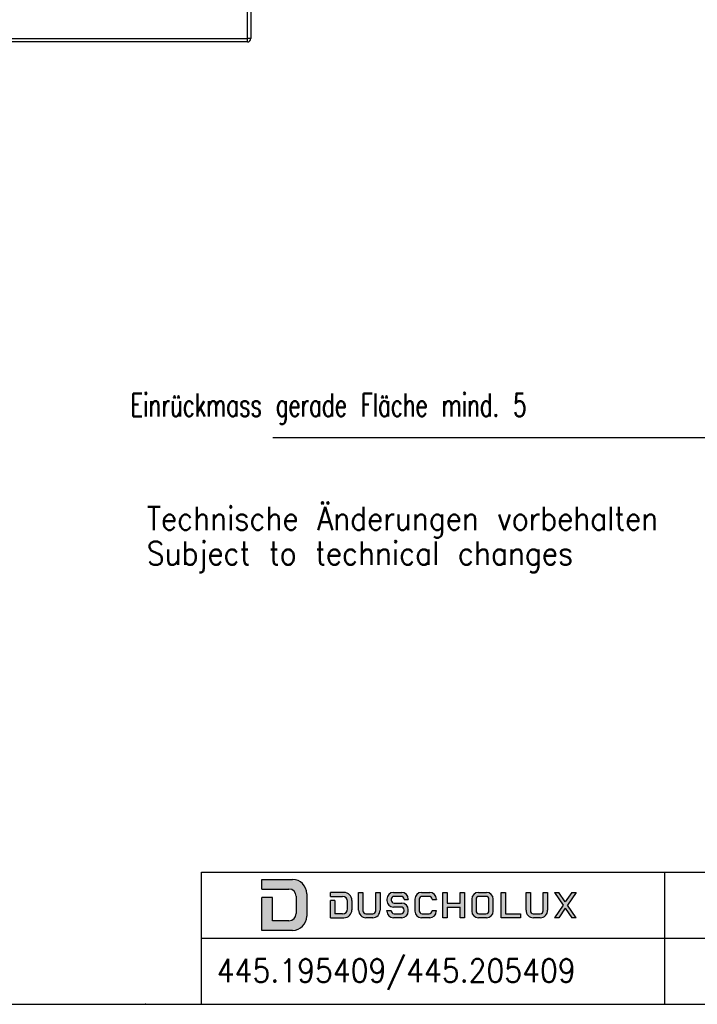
# Model space of a CAD drawing. Header units: millimetres. Extents: x -96 to 309, y -73 to 213.
# Tile 2 of 3: x 106 to 209, y -73 to 76. Entities that reach past the tile are written whole.
import ezdxf

# ---------------------------------------------------------------- set-up
doc = ezdxf.new("R2010")
doc.units = ezdxf.units.MM
doc.layers.add('1', color=7, linetype='Continuous')
doc.styles.add('CONVERTER_11', font='txt.shx', dxfattribs={"width": 0.9})
doc.styles.add('CONVERTER_15', font='txt.shx', dxfattribs={"width": 0.675})
doc.dimstyles.new('ME10_DIM_15', dxfattribs={"dimtxt": 3.5, "dimasz": 3.5, "dimexe": 1, "dimexo": 0, "dimgap": 1, "dimtad": 1, "dimdsep": 46, "dimtxsty": 'CONVERTER_15', "dimsah": 1, "dimcen": 0.09, "dimclrd": 3, "dimclre": 3, "dimclrt": 3, "dimadec": 0, "dimazin": 0, "dimtfac": 1, "dimtdec": 4, "dimtix": 1, "dimtmove": 0, "dimatfit": 3, "dimfxl": 0, "dimtolj": 1, "dimtzin": 0, "dimarcsym": 0})

# ---------------------------------------------------------------- blocks, each defined once
blk = doc.blocks.new('_sfeld_rahmen_DIN_A3_Q_E', base_point=(128.081043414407, -69.27205431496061))
at = {"layer": '1', "color": 7}
blk.add_point((125.081043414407, -72.9815902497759), dxfattribs=at)
blk = doc.blocks.new('_din_a3_q_e', base_point=(106.081043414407, 70.01840975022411))
at = {"layer": '1', "color": 7, "linetype": 'Continuous'}
blk.add_line((21.831043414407, -72.98159024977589), (308.581043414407, -72.9815902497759), dxfattribs=at)
blk = doc.blocks.new('_logo_duscholux', base_point=(206.4188812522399, -17.95562562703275))
at = {"layer": '1', "linetype": 'Continuous'}
h = blk.add_hatch(color=2, dxfattribs=at)
edge = h.paths.add_edge_path()
edge.add_line((149.4688812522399, -56.25777668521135), (149.4688812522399, -59.65347456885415))
edge.add_arc((147.3188812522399, -59.65347456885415), 2.150000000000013, 270, 360, ccw=False)
edge.add_line((147.3188812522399, -61.80347456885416), (142.6688812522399, -61.80347456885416))
edge.add_line((142.6688812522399, -61.80347456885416), (142.6688812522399, -56.85643157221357))
edge.add_line((142.6688812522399, -56.85643157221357), (144.2688812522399, -56.85643157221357))
edge.add_line((144.2688812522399, -56.85643157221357), (144.2688812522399, -60.35618255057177))
edge.add_line((144.2688812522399, -60.35618255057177), (146.7688812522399, -60.35618255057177))
edge.add_arc((146.7688812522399, -59.25618255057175), 1.100000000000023, 270, 360)
edge.add_line((147.8688812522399, -59.25618255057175), (147.8688812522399, -56.65777668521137))
edge.add_arc((146.7688812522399, -56.65777668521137), 1.099999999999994, 0, 90)
edge.add_line((146.7688812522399, -55.55777668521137), (142.6688812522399, -55.55777668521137))
edge.add_line((142.6688812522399, -55.55777668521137), (142.6688812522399, -54.10777668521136))
edge.add_line((142.6688812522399, -54.10777668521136), (147.3188812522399, -54.10777668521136))
edge.add_arc((147.3188812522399, -56.25777668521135), 2.150000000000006, 0, 90, ccw=False)
h = blk.add_hatch(color=2, dxfattribs=at)
edge = h.paths.add_edge_path()
edge.add_line((153.0632814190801, -56.06551131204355), (153.0632814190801, -56.66135861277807))
edge.add_line((153.0632814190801, -56.66135861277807), (154.8912191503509, -56.66135861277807))
edge.add_arc((154.8912191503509, -57.41135861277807), 0.75, 0, 90, ccw=False)
edge.add_line((155.6412191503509, -57.41135861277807), (155.6412191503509, -58.55182188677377))
edge.add_arc((154.8912191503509, -58.55182188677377), 0.75, 270, 360, ccw=False)
edge.add_line((154.8912191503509, -59.30182188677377), (153.7163279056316, -59.30182188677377))
edge.add_line((153.7163279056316, -59.30182188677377), (153.7163279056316, -57.26347642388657))
edge.add_line((153.7163279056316, -57.26347642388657), (153.0632814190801, -57.26347642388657))
edge.add_line((153.0632814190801, -57.26347642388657), (153.0632814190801, -59.89766918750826))
edge.add_line((153.0632814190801, -59.89766918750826), (155.0881765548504, -59.89766918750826))
edge.add_arc((155.0881765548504, -58.69766918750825), 1.20000000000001, 270, 360)
edge.add_line((156.2881765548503, -58.69766918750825), (156.2881765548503, -57.26551131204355))
edge.add_arc((155.0881765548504, -57.26551131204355), 1.199999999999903, 0, 90)
edge.add_line((155.0881765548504, -56.06551131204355), (153.0632814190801, -56.06551131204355))
h = blk.add_hatch(color=2, dxfattribs=at)
edge = h.paths.add_edge_path()
edge.add_line((160.555962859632, -56.06551131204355), (160.555962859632, -58.74766918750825))
edge.add_arc((159.4309628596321, -58.77266918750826), 1.12527774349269, -88.72696997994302, 1.2730300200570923, ccw=False)
edge.add_line((159.4559628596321, -59.89766918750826), (158.4102080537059, -59.89766918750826))
edge.add_arc((158.4352080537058, -58.77266918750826), 1.12527774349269, 178.726969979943, 268.72696997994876, ccw=False)
edge.add_line((157.3102080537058, -58.74766918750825), (157.3102080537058, -56.06551131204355))
edge.add_line((157.3102080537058, -56.06551131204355), (157.956728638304, -56.06551131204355))
edge.add_line((157.956728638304, -56.06551131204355), (157.9567286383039, -58.85182188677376))
edge.add_arc((158.406728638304, -58.85182188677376), 0.4500000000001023, 180, 270)
edge.add_line((158.406728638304, -59.30182188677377), (159.4540060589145, -59.30182188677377))
edge.add_arc((159.4540060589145, -58.85182188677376), 0.4500000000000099, 270, 360)
edge.add_line((159.9040060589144, -58.85182188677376), (159.9040060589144, -56.06551131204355))
edge.add_line((159.9040060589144, -56.06551131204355), (160.555962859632, -56.06551131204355))
h = blk.add_hatch(color=2, dxfattribs=at)
edge = h.paths.add_edge_path()
edge.add_line((164.8234085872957, -57.06551131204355), (164.8234085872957, -57.12324508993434))
edge.add_line((164.8234085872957, -57.12324508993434), (164.1768880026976, -57.12324508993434))
edge.add_line((164.1768880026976, -57.12324508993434), (164.1768880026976, -57.11135861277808))
edge.add_arc((163.7268880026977, -57.11135861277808), 0.4499999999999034, 0, 90)
edge.add_line((163.7268880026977, -56.66135861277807), (162.6796105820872, -56.66135861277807))
edge.add_arc((162.6796105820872, -57.11135861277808), 0.4500000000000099, 90, 180)
edge.add_line((162.2296105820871, -57.11135861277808), (162.2296105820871, -57.23649127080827))
edge.add_arc((162.6796105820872, -57.23649127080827), 0.4500000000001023, 180, 270)
edge.add_line((162.6796105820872, -57.68649127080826), (163.8234085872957, -57.68649127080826))
edge.add_arc((163.8234085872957, -58.68649127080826), 1, 0, 90, ccw=False)
edge.add_line((164.8234085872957, -58.68649127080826), (164.8234085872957, -58.89766918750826))
edge.add_arc((163.8234085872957, -58.89766918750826), 1, 270, 360, ccw=False)
edge.add_line((163.8234085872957, -59.89766918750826), (162.5776537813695, -59.89766918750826))
edge.add_arc((162.5776537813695, -58.89766918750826), 1, 180, 270, ccw=False)
edge.add_line((161.5776537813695, -58.89766918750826), (161.5776537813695, -58.80124253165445))
edge.add_line((161.5776537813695, -58.80124253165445), (162.2241743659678, -58.80124253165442))
edge.add_line((162.2241743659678, -58.80124253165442), (162.2241743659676, -58.85182188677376))
edge.add_arc((162.6741743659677, -58.85182188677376), 0.4500000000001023, 180, 270)
edge.add_line((162.6741743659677, -59.30182188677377), (163.7214517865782, -59.30182188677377))
edge.add_arc((163.7214517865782, -58.85182188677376), 0.4500000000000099, 270, 360)
edge.add_line((164.1714517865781, -58.85182188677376), (164.1714517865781, -58.73202677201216))
edge.add_arc((163.7214517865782, -58.73202677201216), 0.4499999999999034, 0, 90)
edge.add_line((163.7214517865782, -58.28202677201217), (162.5776537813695, -58.28202677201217))
edge.add_arc((162.5776537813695, -57.28202677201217), 1, 180, 270, ccw=False)
edge.add_line((161.5776537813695, -57.28202677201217), (161.5776537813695, -57.06551131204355))
edge.add_arc((162.5776537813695, -57.06551131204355), 1, 90, 180, ccw=False)
edge.add_line((162.5776537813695, -56.06551131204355), (163.8234085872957, -56.06551131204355))
edge.add_arc((163.8234085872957, -57.06551131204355), 1, 0, 90, ccw=False)
h = blk.add_hatch(color=2, dxfattribs=at)
edge = h.paths.add_edge_path()
edge.add_line((169.0598668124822, -57.06551131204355), (169.0598668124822, -57.12324508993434))
edge.add_line((169.0598668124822, -57.12324508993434), (168.4133462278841, -57.12324508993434))
edge.add_line((168.4133462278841, -57.12324508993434), (168.4133462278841, -57.11135861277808))
edge.add_arc((167.9633462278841, -57.11135861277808), 0.4499999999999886, 0, 90)
edge.add_line((167.9633462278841, -56.66135861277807), (166.9160688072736, -56.66135861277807))
edge.add_arc((166.9160688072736, -57.11135861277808), 0.4500000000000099, 90, 180)
edge.add_line((166.4660688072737, -57.11135861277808), (166.4606325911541, -58.85182188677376))
edge.add_arc((166.9106325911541, -58.85182188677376), 0.4499999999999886, 180, 270)
edge.add_line((166.9106325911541, -59.30182188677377), (167.9579100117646, -59.30182188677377))
edge.add_arc((167.9579100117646, -58.85182188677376), 0.4500000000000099, 270, 360)
edge.add_line((168.4079100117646, -58.85182188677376), (168.4079100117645, -58.80124253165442))
edge.add_line((168.4079100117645, -58.80124253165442), (169.0544305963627, -58.80124253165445))
edge.add_line((169.0544305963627, -58.80124253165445), (169.0544305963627, -58.89766918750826))
edge.add_arc((168.0544305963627, -58.89766918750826), 1, 270, 360, ccw=False)
edge.add_line((168.0544305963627, -59.89766918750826), (166.8086757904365, -59.89766918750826))
edge.add_arc((166.8086757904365, -58.89766918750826), 1, 180, 270, ccw=False)
edge.add_line((165.8086757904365, -58.89766918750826), (165.814112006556, -57.06551131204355))
edge.add_arc((166.814112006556, -57.06551131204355), 1, 90, 180, ccw=False)
edge.add_line((166.814112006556, -56.06551131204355), (168.0598668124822, -56.06551131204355))
edge.add_arc((168.0598668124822, -57.06551131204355), 1, 0, 90, ccw=False)
for points in [[(173.2967784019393, -56.06551131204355), (173.2967784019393, -59.89766918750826), (172.6448216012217, -59.89766918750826), (172.6448216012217, -58.28202677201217), (170.6975441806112, -58.28202677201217), (170.6975441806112, -59.89766918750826), (170.0510235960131, -59.89766918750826), (170.0510235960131, -56.06551131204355), (170.6975441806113, -56.06551131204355), (170.6975441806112, -57.68649127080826), (172.6448216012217, -57.68649127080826), (172.6448216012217, -56.06551131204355)], [(179.5276897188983, -56.06551131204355), (179.5276897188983, -59.30182188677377), (181.8026102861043, -59.30182188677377), (181.8026102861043, -59.89766918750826), (178.8811691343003, -59.89766918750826), (178.8811691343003, -56.06551131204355)], [(189.5169244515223, -56.06551131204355), (190.1688812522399, -56.06551131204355), (188.8692641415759, -57.98159024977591), (190.1688812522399, -59.89766918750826), (189.5169244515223, -59.89766918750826), (188.5443049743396, -58.46069091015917), (187.5696470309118, -59.89766918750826), (186.9231264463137, -59.89766918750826), (188.220025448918, -57.98159024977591), (186.9231264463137, -56.06551131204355), (187.5696470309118, -56.06551131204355), (188.5443049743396, -57.50248958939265)]]:
    blk.add_hatch(color=2, dxfattribs=at).paths.add_polyline_path(points)
h = blk.add_hatch(color=2, dxfattribs=at)
edge = h.paths.add_edge_path()
edge.add_line((176.6552563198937, -56.06551131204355), (175.4095015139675, -56.06551131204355))
edge.add_arc((175.4095015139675, -57.06551131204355), 1, 90, 180)
edge.add_line((174.4095015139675, -57.06551131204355), (174.4095015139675, -58.89766918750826))
edge.add_arc((175.4095015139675, -58.89766918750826), 1, 180, 270)
edge.add_line((175.4095015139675, -59.89766918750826), (176.6552563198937, -59.89766918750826))
edge.add_arc((176.6552563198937, -58.89766918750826), 1, 270, 360)
edge.add_line((177.6552563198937, -58.89766918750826), (177.6552563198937, -57.06551131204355))
edge.add_arc((176.6552563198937, -57.06551131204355), 1, 0, 90)
edge = h.paths.add_edge_path(flags=16)
edge.add_line((175.5060220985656, -59.30182188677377), (176.5532995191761, -59.30182188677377))
edge.add_arc((176.5532995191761, -58.85182188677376), 0.4500000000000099, 270, 360)
edge.add_line((177.0032995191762, -58.85182188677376), (177.0087357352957, -57.11135861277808))
edge.add_arc((176.5587357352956, -57.11135861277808), 0.4500000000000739, 0, 90)
edge.add_line((176.5587357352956, -56.66135861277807), (175.5114583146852, -56.66135861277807))
edge.add_arc((175.5114583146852, -57.11135861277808), 0.4500000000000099, 90, 180)
edge.add_line((175.0614583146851, -57.11135861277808), (175.0560220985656, -58.85182188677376))
edge.add_arc((175.5060220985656, -58.85182188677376), 0.4500000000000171, 180, 270)
h = blk.add_hatch(color=2, dxfattribs=at)
edge = h.paths.add_edge_path()
edge.add_line((185.8652863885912, -56.06551131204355), (185.8652863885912, -58.74766918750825))
edge.add_arc((184.7402863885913, -58.77266918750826), 1.125277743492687, -88.72696997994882, 1.2730300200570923, ccw=False)
edge.add_line((184.7652863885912, -59.89766918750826), (183.719531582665, -59.89766918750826))
edge.add_arc((183.7445315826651, -58.77266918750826), 1.12527774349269, 178.726969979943, 268.72696997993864, ccw=False)
edge.add_line((182.6195315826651, -58.74766918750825), (182.6195315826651, -56.06551131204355))
edge.add_line((182.6195315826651, -56.06551131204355), (183.2660521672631, -56.06551131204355))
edge.add_line((183.2660521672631, -56.06551131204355), (183.2660521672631, -58.85182188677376))
edge.add_arc((183.7160521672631, -58.85182188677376), 0.4499999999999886, 180, 270)
edge.add_line((183.7160521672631, -59.30182188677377), (184.7633295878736, -59.30182188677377))
edge.add_arc((184.7633295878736, -58.85182188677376), 0.4500000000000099, 270, 360)
edge.add_line((185.2133295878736, -58.85182188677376), (185.2133295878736, -56.06551131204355))
edge.add_line((185.2133295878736, -56.06551131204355), (185.8652863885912, -56.06551131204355))
at = {"layer": '1', "color": 2, "linetype": 'Continuous'}
for p, q in [((142.6688812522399, -54.10777668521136), (147.3188812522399, -54.10777668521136)), ((142.6688812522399, -55.55777668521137), (142.6688812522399, -54.10777668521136)), ((142.6688812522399, -55.55777668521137), (146.7688812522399, -55.55777668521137)), ((149.4688812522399, -56.25777668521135), (149.4688812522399, -59.65347456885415)), ((155.0881765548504, -56.06551131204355), (153.0632814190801, -56.06551131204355)), ((153.0632814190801, -56.66135861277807), (153.0632814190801, -56.06551131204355)), ((157.3102080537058, -58.74766918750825), (157.3102080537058, -56.06551131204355)), ((157.3102080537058, -56.06551131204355), (157.956728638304, -56.06551131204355)), ((157.956728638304, -56.06551131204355), (157.9567286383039, -58.85182188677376)), ((159.9040060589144, -56.06551131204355), (160.555962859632, -56.06551131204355)), ((159.9040060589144, -58.85182188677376), (159.9040060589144, -56.06551131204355)), ((160.555962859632, -56.06551131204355), (160.555962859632, -58.74766918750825)), ((162.5776537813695, -56.06551131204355), (163.8234085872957, -56.06551131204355)), ((166.814112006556, -56.06551131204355), (168.0598668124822, -56.06551131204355)), ((170.0510235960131, -56.06551131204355), (170.6975441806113, -56.06551131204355)), ((170.0510235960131, -59.89766918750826), (170.0510235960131, -56.06551131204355)), ((170.6975441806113, -56.06551131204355), (170.6975441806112, -57.68649127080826)), ((172.6448216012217, -57.68649127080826), (172.6448216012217, -56.06551131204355)), ((172.6448216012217, -56.06551131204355), (173.2967784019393, -56.06551131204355)), ((173.2967784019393, -56.06551131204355), (173.2967784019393, -59.89766918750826)), ((175.4095015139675, -56.06551131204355), (176.6552563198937, -56.06551131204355)), ((178.8811691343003, -59.89766918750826), (178.8811691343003, -56.06551131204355)), ((178.8811691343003, -56.06551131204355), (179.5276897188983, -56.06551131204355)), ((179.5276897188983, -56.06551131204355), (179.5276897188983, -59.30182188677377)), ((182.6195315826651, -56.06551131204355), (183.2660521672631, -56.06551131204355)), ((182.6195315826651, -58.74766918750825), (182.6195315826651, -56.06551131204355)), ((183.2660521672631, -56.06551131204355), (183.2660521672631, -58.85182188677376)), ((185.2133295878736, -58.85182188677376), (185.2133295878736, -56.06551131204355)), ((185.2133295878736, -56.06551131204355), (185.8652863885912, -56.06551131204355)), ((185.8652863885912, -56.06551131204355), (185.8652863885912, -58.74766918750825)), ((186.9231264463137, -56.06551131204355), (188.220025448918, -57.98159024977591)), ((186.9231264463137, -56.06551131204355), (187.5696470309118, -56.06551131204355)), ((188.5443049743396, -57.50248958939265), (187.5696470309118, -56.06551131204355)), ((189.5169244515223, -56.06551131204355), (188.5443049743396, -57.50248958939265)), ((190.1688812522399, -56.06551131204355), (188.8692641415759, -57.98159024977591)), ((189.5169244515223, -56.06551131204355), (190.1688812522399, -56.06551131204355)), ((142.6688812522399, -61.80347456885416), (142.6688812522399, -56.85643157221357)), ((144.2688812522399, -56.85643157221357), (142.6688812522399, -56.85643157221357)), ((144.2688812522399, -60.35618255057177), (144.2688812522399, -56.85643157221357)), ((147.8688812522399, -56.65777668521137), (147.8688812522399, -59.25618255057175)), ((153.0632814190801, -56.66135861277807), (154.8912191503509, -56.66135861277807)), ((153.7163279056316, -57.26347642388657), (153.0632814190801, -57.26347642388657)), ((153.0632814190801, -59.89766918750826), (153.0632814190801, -57.26347642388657)), ((153.7163279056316, -57.26347642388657), (153.7163279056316, -59.30182188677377)), ((155.6412191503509, -58.55182188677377), (155.6412191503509, -57.41135861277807)), ((156.2881765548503, -57.26551131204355), (156.2881765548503, -58.69766918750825)), ((161.5776537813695, -57.06551131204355), (161.5776537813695, -57.28202677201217)), ((162.2296105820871, -57.11135861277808), (162.2296105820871, -57.23649127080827)), ((163.7268880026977, -56.66135861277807), (162.6796105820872, -56.66135861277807)), ((162.6796105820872, -57.68649127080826), (163.8234085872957, -57.68649127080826)), ((164.1768880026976, -57.11135861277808), (164.1768880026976, -57.12324508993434)), ((164.1768880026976, -57.12324508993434), (164.8234085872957, -57.12324508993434)), ((164.8234085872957, -57.06551131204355), (164.8234085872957, -57.12324508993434)), ((165.814112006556, -57.06551131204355), (165.8086757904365, -58.89766918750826)), ((166.4660688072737, -57.11135861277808), (166.4606325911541, -58.85182188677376)), ((167.9633462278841, -56.66135861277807), (166.9160688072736, -56.66135861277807)), ((168.4133462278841, -57.11135861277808), (168.4133462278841, -57.12324508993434)), ((168.4133462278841, -57.12324508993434), (169.0598668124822, -57.12324508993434)), ((169.0598668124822, -57.06551131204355), (169.0598668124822, -57.12324508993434)), ((170.6975441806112, -57.68649127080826), (172.6448216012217, -57.68649127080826)), ((174.4095015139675, -57.06551131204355), (174.4095015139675, -58.89766918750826)), ((175.0614583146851, -57.11135861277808), (175.0560220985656, -58.85182188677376)), ((176.5587357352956, -56.66135861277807), (175.5114583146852, -56.66135861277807)), ((177.0032995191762, -58.85182188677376), (177.0087357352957, -57.11135861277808)), ((177.6552563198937, -58.89766918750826), (177.6552563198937, -57.06551131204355)), ((188.220025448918, -57.98159024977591), (186.9231264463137, -59.89766918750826)), ((190.1688812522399, -59.89766918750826), (188.8692641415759, -57.98159024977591)), ((154.8912191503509, -59.30182188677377), (153.7163279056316, -59.30182188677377)), ((158.406728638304, -59.30182188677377), (159.4540060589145, -59.30182188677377)), ((161.5776537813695, -58.80124253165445), (162.2241743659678, -58.80124253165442)), ((161.5776537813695, -58.89766918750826), (161.5776537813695, -58.80124253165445)), ((162.2241743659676, -58.85182188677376), (162.2241743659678, -58.80124253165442)), ((163.7214517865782, -58.28202677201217), (162.5776537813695, -58.28202677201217)), ((162.6741743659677, -59.30182188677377), (163.7214517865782, -59.30182188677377)), ((164.1714517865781, -58.85182188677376), (164.1714517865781, -58.73202677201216)), ((164.8234085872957, -58.89766918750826), (164.8234085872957, -58.68649127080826)), ((166.9106325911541, -59.30182188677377), (167.9579100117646, -59.30182188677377)), ((168.4079100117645, -58.80124253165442), (168.4079100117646, -58.85182188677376)), ((168.4079100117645, -58.80124253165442), (169.0544305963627, -58.80124253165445)), ((169.0544305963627, -58.80124253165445), (169.0544305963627, -58.89766918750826)), ((170.6975441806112, -58.28202677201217), (170.6975441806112, -59.89766918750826)), ((170.6975441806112, -58.28202677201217), (172.6448216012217, -58.28202677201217)), ((172.6448216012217, -59.89766918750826), (172.6448216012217, -58.28202677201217)), ((175.5060220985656, -59.30182188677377), (176.5532995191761, -59.30182188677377)), ((179.5276897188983, -59.30182188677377), (181.8026102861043, -59.30182188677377)), ((181.8026102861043, -59.30182188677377), (181.8026102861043, -59.89766918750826)), ((183.7160521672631, -59.30182188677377), (184.7633295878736, -59.30182188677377)), ((188.5443049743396, -58.46069091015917), (187.5696470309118, -59.89766918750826)), ((188.5443049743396, -58.46069091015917), (189.5169244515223, -59.89766918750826)), ((146.7688812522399, -60.35618255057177), (144.2688812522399, -60.35618255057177)), ((153.0632814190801, -59.89766918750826), (155.0881765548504, -59.89766918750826)), ((159.4559628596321, -59.89766918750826), (158.4102080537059, -59.89766918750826)), ((163.8234085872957, -59.89766918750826), (162.5776537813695, -59.89766918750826)), ((168.0544305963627, -59.89766918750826), (166.8086757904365, -59.89766918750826)), ((170.6975441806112, -59.89766918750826), (170.0510235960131, -59.89766918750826)), ((173.2967784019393, -59.89766918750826), (172.6448216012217, -59.89766918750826)), ((176.6552563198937, -59.89766918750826), (175.4095015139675, -59.89766918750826)), ((181.8026102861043, -59.89766918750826), (178.8811691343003, -59.89766918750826)), ((184.7652863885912, -59.89766918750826), (183.719531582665, -59.89766918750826)), ((187.5696470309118, -59.89766918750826), (186.9231264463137, -59.89766918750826)), ((190.1688812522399, -59.89766918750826), (189.5169244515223, -59.89766918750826)), ((147.3188812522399, -61.80347456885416), (142.6688812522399, -61.80347456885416))]:
    blk.add_line(p, q, dxfattribs=at)
for centre, radius, start, end in [((147.3188812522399, -56.25777668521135), 2.150000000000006, 0, 90), ((146.7688812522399, -56.65777668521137), 1.099999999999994, 0, 90), ((155.0881765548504, -57.26551131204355), 1.199999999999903, 0, 90), ((162.5776537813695, -57.06551131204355), 1, 90, 180), ((163.8234085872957, -57.06551131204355), 1, 0, 90), ((166.814112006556, -57.06551131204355), 1, 90, 180), ((168.0598668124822, -57.06551131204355), 1, 0, 90), ((175.4095015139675, -57.06551131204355), 1, 90, 180), ((176.6552563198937, -57.06551131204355), 1, 0, 90), ((154.8912191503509, -57.41135861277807), 0.75, 0, 90), ((162.5776537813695, -57.28202677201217), 1, 180, 270), ((162.6796105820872, -57.11135861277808), 0.4500000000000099, 90, 180), ((162.6796105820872, -57.23649127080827), 0.4500000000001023, 180, 270), ((163.7268880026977, -57.11135861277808), 0.4499999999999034, 0, 90), ((163.8234085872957, -58.68649127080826), 1, 0, 90), ((166.9160688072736, -57.11135861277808), 0.4500000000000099, 90, 180), ((167.9633462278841, -57.11135861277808), 0.4499999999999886, 0, 90), ((175.5114583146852, -57.11135861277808), 0.4500000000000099, 90, 180), ((176.5587357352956, -57.11135861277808), 0.4500000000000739, 0, 90), ((146.7688812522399, -59.25618255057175), 1.100000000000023, 270, 0), ((154.8912191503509, -58.55182188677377), 0.75, 270, 0), ((155.0881765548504, -58.69766918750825), 1.20000000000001, 270, 0), ((158.4352080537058, -58.77266918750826), 1.12527774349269, 178.726969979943, 268.7269699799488), ((158.406728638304, -58.85182188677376), 0.4500000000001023, 180, 270), ((159.4540060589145, -58.85182188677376), 0.4500000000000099, 270, 0), ((159.4309628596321, -58.77266918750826), 1.12527774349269, 271.273030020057, 1.273030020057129), ((162.5776537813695, -58.89766918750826), 1, 180, 270), ((162.6741743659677, -58.85182188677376), 0.4500000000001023, 180, 270), ((163.7214517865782, -58.73202677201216), 0.4499999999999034, 0, 90), ((163.7214517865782, -58.85182188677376), 0.4500000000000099, 270, 0), ((163.8234085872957, -58.89766918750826), 1, 270, 0), ((166.8086757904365, -58.89766918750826), 1, 180, 270), ((166.9106325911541, -58.85182188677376), 0.4499999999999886, 180, 270), ((167.9579100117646, -58.85182188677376), 0.4500000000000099, 270, 0), ((168.0544305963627, -58.89766918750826), 1, 270, 0), ((175.4095015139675, -58.89766918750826), 1, 180, 270), ((175.5060220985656, -58.85182188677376), 0.4500000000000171, 180, 270), ((176.5532995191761, -58.85182188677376), 0.4500000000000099, 270, 0), ((176.6552563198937, -58.89766918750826), 1, 270, 0), ((183.7445315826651, -58.77266918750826), 1.12527774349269, 178.726969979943, 268.7269699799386), ((183.7160521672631, -58.85182188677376), 0.4499999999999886, 180, 270), ((184.7633295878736, -58.85182188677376), 0.4500000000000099, 270, 0), ((184.7402863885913, -58.77266918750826), 1.125277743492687, 271.2730300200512, 1.273030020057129), ((147.3188812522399, -59.65347456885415), 2.150000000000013, 270, 0)]:
    blk.add_arc(centre, radius, start, end, dxfattribs=at)
blk = doc.blocks.new('_sfeld', base_point=(216.831043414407, -42.98159024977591))
at = {"layer": '1', "color": 7, "linetype": 'Continuous'}
for p, q in [((133.5776537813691, -72.9815902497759), (133.5776537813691, -52.98159024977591)), ((133.581043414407, -52.98159024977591), (308.581043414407, -52.98159024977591)), ((203.5776537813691, -72.9815902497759), (203.5776537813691, -52.98159024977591)), ((133.581043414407, -62.98159024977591), (308.581043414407, -62.98159024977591))]:
    blk.add_line(p, q, dxfattribs=at)
at = {"layer": '1'}
blk.add_blockref('_logo_duscholux', (206.4188812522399, -17.95562562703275), dxfattribs=at)
blk = doc.blocks.new('1__1', base_point=(100189.9101564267, 101898.3379749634))
blk.add_blockref('_sfeld_rahmen_DIN_A3_Q_E', (128.081043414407, -69.27205431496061))
at = {"layer": '1'}
for name, p in [('_din_a3_q_e', (106.081043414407, 70.01840975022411)), ('_sfeld', (216.831043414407, -42.98159024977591))]:
    blk.add_blockref(name, p, dxfattribs=at)
at = {"layer": '1', "color": 2, "style": 'CONVERTER_11', "width": 0.9}
blk.add_text('445.195409/445.205409', height=3.5, dxfattribs=at).set_placement((135.8620697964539, -69.6277330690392))
blk = doc.blocks.new('SD_drawing', base_point=(308.581043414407, -72.9815902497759))
at = {"layer": '1'}
blk.add_blockref('1__1', (100189.9101564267, 101898.3379749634), dxfattribs=at)
blk = doc.blocks.new('*D69')
at = {"layer": '1', "color": 3, "linetype": 'Continuous'}
for p, q in [((250.1899852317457, 31.43769714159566), (250.1899852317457, 11.6649169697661)), ((245.1899852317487, 27.93769714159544), (245.1899852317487, 11.6649169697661)), ((245.1899852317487, 12.6649169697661), (144.3459809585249, 12.6649169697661)), ((250.1899852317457, 12.6649169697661), (245.1899852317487, 12.6649169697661)), ((257.1899852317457, 12.6649169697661), (250.1899852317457, 12.6649169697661))]:
    blk.add_line(p, q, dxfattribs=at)
at = {"layer": '1', "color": 3}
for points in [[(241.6899852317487, 12.20413322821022), (241.6899852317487, 13.12570071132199), (245.1899852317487, 12.6649169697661)], [(253.6899852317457, 13.12570071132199), (253.6899852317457, 12.20413322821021), (250.1899852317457, 12.6649169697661)]]:
    blk.add_solid(points, dxfattribs=at)
at = {"layer": '1', "color": 3, "insert": (122.8341059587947, 14.71469434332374), "char_height": 3.5, "attachment_point": 7, "rotation": 0.00013888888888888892, "line_spacing_factor": 0.6002400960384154, "style": 'CONVERTER_15'}
blk.add_mtext('\\C3;Einrückmass gerade Fläche mind. \\C3;5', dxfattribs=at)
blk = doc.blocks.new('BODEN_1_1_1__55', base_point=(-390.0000099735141, 725.0000104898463))
at = {"color": 1, "linetype": 'Continuous'}
for p, q in [((1404.999990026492, 730.0000104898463), (1404.999990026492, 1725.000010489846)), ((-376.0000099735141, 730.0000104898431), (1404.999990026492, 730.0000104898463)), ((1409.999990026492, 730.0000104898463), (1404.999990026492, 730.0000104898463)), ((1404.999990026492, 725.0000104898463), (1404.999990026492, 730.0000104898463))]:
    blk.add_line(p, q, dxfattribs=at)
at = {"color": 2, "linetype": 'Continuous'}
for p, q in [((1409.999990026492, 1725.000010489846), (1409.999990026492, 730.0000104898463)), ((1404.999990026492, 725.0000104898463), (-376.0000099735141, 725.0000104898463))]:
    blk.add_line(p, q, dxfattribs=at)
blk.add_arc((1404.999990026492, 730.0000104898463), 5, 270, 0, dxfattribs=at)
blk = doc.blocks.new('Umgebung__56', base_point=(-490.0000099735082, 25.00001048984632))
blk.add_blockref('BODEN_1_1_1__55', (-390.0000099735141, 725.0000104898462))
blk = doc.blocks.new('Walk-In_1200x1200_1__57', base_point=(-490.0000099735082, 25.00001048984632))
blk.add_blockref('Umgebung__56', (-490.0000099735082, 25.00001048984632))
blk = doc.blocks.new('DrfsichtA', base_point=(459.9999857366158, 924.9999982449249))
blk.add_blockref('Walk-In_1200x1200_1__57', (-490.0000099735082, 25.00001048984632))
at = {"layer": '1', "color": 2, "insert": (1252.91574596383, -77.04013666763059), "char_height": 35, "attachment_point": 7, "line_spacing_factor": 0.9003601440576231, "style": 'CONVERTER_11'}
blk.add_mtext('Technische Änderungen vorbehalten\\PSubject to technical changes', dxfattribs=at)
blk = doc.blocks.new('DetailY__42', base_point=(253.9999999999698, 31.00000000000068))
at = {"layer": '1'}
dim = blk.add_linear_dim(base=(250.1899852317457, 12.6649169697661), p1=(245.1899852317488, 27.93769714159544), p2=(250.1899852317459, 31.43769714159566), dimstyle='ME10_DIM_15', override={"dimpost": 'Einrückmass gerade Fläche mind. <>'}, dxfattribs=at)
dim.commit()
dim.dimension.update_dxf_attribs({"geometry": '*D69', "text_midpoint": (180.2975434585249, 15.9399169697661), "text_rotation": 0.0001388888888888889})

msp = doc.modelspace()

# ---------------------------------------------------------------- block references
for name, p in [('SD_drawing', (308.581043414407, -72.9815902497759)), ('DetailY__42', (253.9999999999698, 31.00000000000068))]:
    msp.add_blockref(name, p)
at = {"xscale": 0.1, "yscale": 0.1, "zscale": 0.1}
msp.add_blockref('DrfsichtA', (45.99999857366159, 92.49999982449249), dxfattribs=at)

doc.saveas('drawing.dxf')
